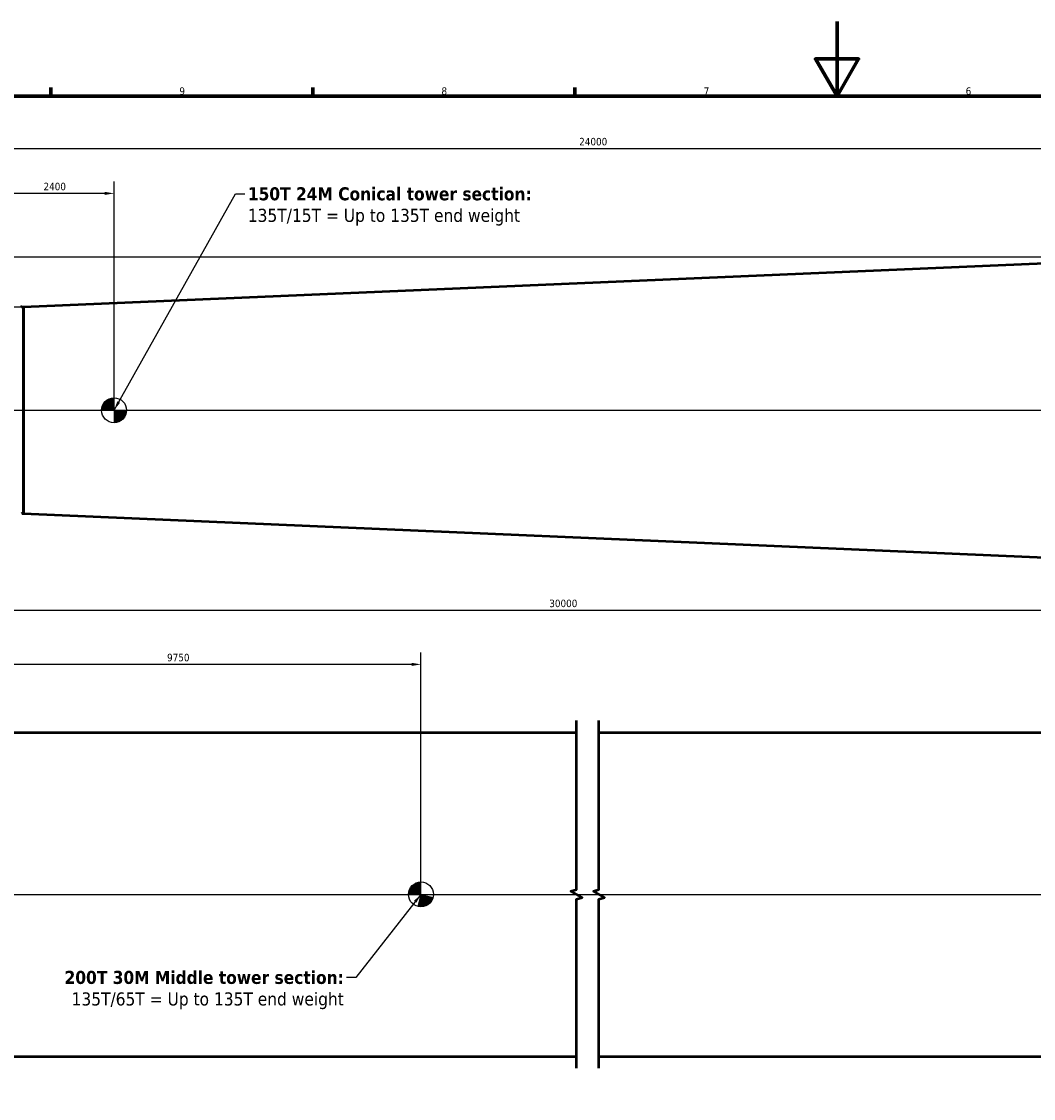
# Model space of a CAD drawing. Header units: millimetres. Extents: x -428974 to 63075, y -12164 to 49045.
# Tile 42 of 131: x 15182 to 35477, y 22946 to 44550. Entities that reach past the tile are written whole.
import ezdxf

# ---------------------------------------------------------------- set-up
doc = ezdxf.new("R2010")
doc.units = ezdxf.units.MM
doc.header["$LTSCALE"] = 75
for name, color, linetype, lineweight in [('Border (ISO)', 7, 'Continuous', 70), ('Break Line (ISO)', 7, 'Continuous', 50), ('Centerline (ISO)', 7, 'Continuous', 25), ('Dimension (ISO)', 7, 'Continuous', 25), ('Sketch Geometry (ISO)', 7, 'Continuous', 25), ('Symbol (ISO)', 7, 'Continuous', 25), ('Visible (ISO)', 7, 'Continuous', 50)]:
    doc.layers.add(name, color=color, linetype=linetype, lineweight=lineweight)
doc.styles.add('Label Text (ISO)', font='tahoma.ttf')
doc.styles.add('Note Text (ISO)', font='tahoma.ttf')
doc.dimstyles.new('Default (ISO)', dxfattribs={"dimscale": 75, "dimtxt": 2, "dimasz": 2.5, "dimexe": 3.175, "dimexo": 0, "dimgap": 0.762, "dimtad": 1, "dimrnd": 1e-08, "dimtxsty": 'Note Text (ISO)', "dimcen": 0.09, "dimdle": 10, "dimclrd": 256, "dimclre": 256, "dimclrt": 256, "dimazin": 2, "dimtfac": 1, "dimtmove": 0, "dimatfit": 3, "dimfxl": 1, "dimtolj": 1, "dimtzin": 0, "dimlwd": -1, "dimlwe": -1, "dimarcsym": 0})
doc.dimstyles.new('Default - Method 1b (ISO)$7', dxfattribs={"dimscale": 75, "dimtxt": 2, "dimasz": 2.5, "dimexe": 3.175, "dimexo": 0, "dimgap": 0.762, "dimtad": 1, "dimtoh": 1, "dimrnd": 1e-08, "dimtxsty": 'Note Text (ISO)', "dimcen": 0.09, "dimdle": 10, "dimclrd": 256, "dimclre": 256, "dimclrt": 256, "dimazin": 2, "dimtfac": 1.75, "dimtmove": 0, "dimatfit": 3, "dimfxl": 1, "dimtolj": 1, "dimlwd": -1, "dimlwe": -1, "dimarcsym": 0})

# ---------------------------------------------------------------- blocks, each defined once
blk = doc.blocks.new('Borders Default Border')
at = {"layer": 'Border (ISO)'}
for p, q in [((210.25, 574), (210.25, 576.4)), ((280.33, 574), (280.33, 576.4)), ((350.42, 574), (350.42, 576.4))]:
    blk.add_line(p, q, dxfattribs=at)
at = {"layer": 'Border (ISO)', "flags": 128}
for points in [[(420.5, 594), (420.5, 574), (414.73, 584), (426.27, 584), (420.5, 574)], [(20, 20), (20, 574), (821, 574), (821, 20), (20, 20)]]:
    blk.add_lwpolyline(points, dxfattribs=at)
at = {"layer": 'Border (ISO)', "char_height": 2, "attachment_point": 7, "style": 'Label Text (ISO)'}
for s, insert in [('9', (244.63, 574.36)), ('8', (314.72, 574.35)), ('7', (384.84, 574.4)), ('6', (454.9, 574.36))]:
    blk.add_mtext(s, dxfattribs=dict(at, insert=insert))
blk = doc.blocks.new('*D7')
at = {"layer": 'Defpoints', "color": 0, "transparency": 16777216}
for p in [(38630, 32740), (13443, 30290), (38630, 30290)]:
    blk.add_point(p, dxfattribs=at)
at = {"layer": 'Dimension (ISO)', "transparency": 16777216}
for p, q in [((13443, 30290), (13443, 32978)), ((38630, 30290), (38630, 32978)), ((13630, 32740), (38442, 32740))]:
    blk.add_line(p, q, dxfattribs=at)
for points in [[(13630, 32771), (13630, 32709), (13443, 32740)], [(38442, 32771), (38442, 32709), (38630, 32740)]]:
    blk.add_solid(points, dxfattribs=at)
at = {"layer": 'Dimension (ISO)', "transparency": 16777216, "insert": (25766, 32953), "char_height": 150, "attachment_point": 1, "style": 'Note Text (ISO)'}
blk.add_mtext('\\A1;30000', dxfattribs=at)
blk = doc.blocks.new('*D8')
at = {"layer": 'Defpoints', "color": 0, "transparency": 16777216}
for p in [(38637, 42003), (38637, 39825), (14637, 38820)]:
    blk.add_point(p, dxfattribs=at)
at = {"layer": 'Dimension (ISO)', "transparency": 16777216}
for p, q in [((14637, 38820), (14637, 42241)), ((38637, 39825), (38637, 42241)), ((14825, 42003), (38450, 42003))]:
    blk.add_line(p, q, dxfattribs=at)
for points in [[(14825, 42034), (14825, 41972), (14637, 42003)], [(38450, 42034), (38450, 41972), (38637, 42003)]]:
    blk.add_solid(points, dxfattribs=at)
at = {"layer": 'Dimension (ISO)', "transparency": 16777216, "insert": (26366, 42216), "char_height": 150, "attachment_point": 1, "style": 'Note Text (ISO)'}
blk.add_mtext('\\A1;24000', dxfattribs=at)
blk = doc.blocks.new('*D9')
at = {"layer": 'Defpoints', "color": 0, "transparency": 16777216}
for p in [(38502, 39825), (14727, 38825), (14986, 38825)]:
    blk.add_point(p, dxfattribs=at)
at = {"layer": 'Dimension (ISO)', "transparency": 16777216}
for p, q in [((10382, 40423), (14986, 40423)), ((14986, 40423), (14986, 39825)), ((38502, 39825), (14747, 39825)), ((14986, 39638), (14986, 39013)), ((14727, 38825), (15224, 38825))]:
    blk.add_line(p, q, dxfattribs=at)
for points in [[(14954, 39638), (15017, 39638), (14986, 39825)], [(14954, 39013), (15017, 39013), (14986, 38825)]]:
    blk.add_solid(points, dxfattribs=at)
at = {"layer": 'Dimension (ISO)', "transparency": 16777216, "insert": (10439, 40640), "char_height": 150, "attachment_point": 1, "style": 'Note Text (ISO)'}
blk.add_mtext('\\A1;\\fTahoma|b0|i0;\\H149.0446;Maximum allowable diameter difference = 1000', dxfattribs=at)
blk = doc.blocks.new('*D10')
at = {"layer": 'Defpoints', "color": 0, "transparency": 16777216}
for p in [(14637, 41103), (14637, 38820), (17037, 36753)]:
    blk.add_point(p, dxfattribs=at)
at = {"layer": 'Dimension (ISO)', "transparency": 16777216}
for p, q in [((14637, 38820), (14637, 41341)), ((17037, 36753), (17037, 41341)), ((16850, 41103), (14825, 41103))]:
    blk.add_line(p, q, dxfattribs=at)
for points in [[(14825, 41134), (14825, 41072), (14637, 41103)], [(16850, 41134), (16850, 41072), (17037, 41103)]]:
    blk.add_solid(points, dxfattribs=at)
at = {"layer": 'Dimension (ISO)', "transparency": 16777216, "insert": (15622, 41316), "char_height": 150, "attachment_point": 1, "style": 'Note Text (ISO)'}
blk.add_mtext('\\A1;2400', dxfattribs=at)
blk = doc.blocks.new('*D11')
at = {"layer": 'Defpoints', "color": 0, "transparency": 16777216}
for p in [(13443, 31654), (13443, 30290), (23193, 27040)]:
    blk.add_point(p, dxfattribs=at)
at = {"layer": 'Dimension (ISO)', "transparency": 16777216}
for p, q in [((13443, 30290), (13443, 31892)), ((23193, 27040), (23193, 31892)), ((23005, 31654), (13630, 31654))]:
    blk.add_line(p, q, dxfattribs=at)
for points in [[(13630, 31685), (13630, 31623), (13443, 31654)], [(23005, 31685), (23005, 31623), (23193, 31654)]]:
    blk.add_solid(points, dxfattribs=at)
at = {"layer": 'Dimension (ISO)', "transparency": 16777216, "insert": (18100, 31867), "char_height": 150, "attachment_point": 1, "style": 'Note Text (ISO)'}
blk.add_mtext('\\A1;9750', dxfattribs=at)

msp = doc.modelspace()

# ---------------------------------------------------------------- linework, layer by layer
at = {"layer": 'Break Line (ISO)', "flags": 128}
for points in [[(26313.0632, 23551.6841), (26313.0632, 26944.713), (26425.5632, 26974.8572), (26200.5632, 27104.761), (26313.0632, 27134.9053), (26313.0632, 30527.9341)], [(26763.0632, 23551.6841), (26763.0632, 26944.713), (26875.5632, 26974.8572), (26650.5632, 27104.761), (26763.0632, 27134.9053), (26763.0632, 30527.9341)]]:
    msp.add_lwpolyline(points, dxfattribs=at)
at = {"layer": 'Centerline (ISO)', "linetype": 'Continuous'}
for p, q in [((14580.272, 36752.932), (38585.2333, 36752.932)), ((13487.4614, 27039.8091), (38585.4884, 27039.8091))]:
    msp.add_line(p, q, dxfattribs=at)
at = {"layer": 'Sketch Geometry (ISO)'}
for p, q in [((17037.4167, 36752.932), (16883.8635, 36950.2171)), ((17037.4167, 36752.932), (16900.6796, 36962.2236)), ((17037.4167, 36752.932), (16918.4298, 36972.8004)), ((17037.4167, 36752.932), (16936.9928, 36981.8753)), ((17037.4167, 36752.932), (16956.2418, 36989.3863)), ((17037.4167, 36752.932), (16976.0453, 36995.282)), ((17037.4167, 36752.932), (16996.268, 36999.5223)), ((17037.4167, 36752.932), (17016.7718, 37002.0781)), ((17037.4167, 36752.932), (17037.4167, 37002.932)), ((17037.4167, 36752.932), (16787.4167, 36752.932)), ((17037.4167, 36752.932), (16788.2705, 36773.5768)), ((17037.4167, 36752.932), (16790.8263, 36794.0806)), ((17037.4167, 36752.932), (16795.0666, 36814.3033)), ((17037.4167, 36752.932), (16800.9623, 36834.1068)), ((17037.4167, 36752.932), (16808.4733, 36853.3558)), ((17037.4167, 36752.932), (16817.5482, 36871.9188)), ((17037.4167, 36752.932), (16828.125, 36889.669)), ((17037.4167, 36752.932), (16840.1315, 36906.4851)), ((17037.4167, 36752.932), (16853.4857, 36922.2523)), ((17037.4167, 36752.932), (16868.0963, 36936.8629)), ((17037.4167, 36752.932), (17037.4167, 36502.932)), ((17037.4167, 36752.932), (17058.0615, 36503.7858)), ((17037.4167, 36752.932), (17078.5653, 36506.3416)), ((17037.4167, 36752.932), (17098.788, 36510.5819)), ((17037.4167, 36752.932), (17118.5915, 36516.4776)), ((17037.4167, 36752.932), (17137.8405, 36523.9886)), ((17037.4167, 36752.932), (17156.4035, 36533.0635)), ((17037.4167, 36752.932), (17174.1537, 36543.6403)), ((17037.4167, 36752.932), (17190.9698, 36555.6468)), ((17037.4167, 36752.932), (17206.737, 36569.001)), ((17037.4167, 36752.932), (17221.3476, 36583.6116)), ((17037.4167, 36752.932), (17234.7018, 36599.3788)), ((17037.4167, 36752.932), (17246.7083, 36616.1949)), ((17037.4167, 36752.932), (17257.2851, 36633.9451)), ((17037.4167, 36752.932), (17266.36, 36652.5081)), ((17037.4167, 36752.932), (17273.871, 36671.7571)), ((17037.4167, 36752.932), (17279.7667, 36691.5606)), ((17037.4167, 36752.932), (17284.007, 36711.7833)), ((17037.4167, 36752.932), (17286.5628, 36732.2871)), ((17037.4167, 36752.932), (17287.4167, 36752.932)), ((23192.9614, 27040.0595), (23023.641, 27223.9905)), ((23192.9614, 27040.0595), (23039.4083, 27237.3446)), ((23192.9614, 27040.0595), (23056.2244, 27249.3511)), ((23192.9614, 27040.0595), (23073.9746, 27259.9279)), ((23192.9614, 27040.0595), (23092.5376, 27269.0028)), ((23192.9614, 27040.0595), (23111.7866, 27276.5138)), ((23192.9614, 27040.0595), (23131.5901, 27282.4096)), ((23192.9614, 27040.0595), (23151.8128, 27286.6498)), ((23192.9614, 27040.0595), (23172.3166, 27289.2056)), ((23192.9614, 27040.0595), (23192.9614, 27290.0595)), ((23192.9614, 27040.0595), (22942.9614, 27040.0595)), ((23192.9614, 27040.0595), (22943.8153, 27060.7043)), ((23192.9614, 27040.0595), (22946.3711, 27081.2082)), ((23192.9614, 27040.0595), (22950.6114, 27101.4309)), ((23192.9614, 27040.0595), (22956.5071, 27121.2344)), ((23192.9614, 27040.0595), (22964.0181, 27140.4834)), ((23192.9614, 27040.0595), (22973.093, 27159.0464)), ((23192.9614, 27040.0595), (22983.6698, 27176.7965)), ((23192.9614, 27040.0595), (22995.6763, 27193.6127)), ((23192.9614, 27040.0595), (23009.0305, 27209.3799)), ((23192.9614, 27040.0595), (23130.5487, 26797.9755)), ((23192.9614, 27040.0595), (23150.753, 26793.6484)), ((23192.9614, 27040.0595), (23171.2456, 26791.0044)), ((23192.9614, 27040.0595), (23191.8866, 26790.0618)), ((23192.9614, 27040.0595), (23212.5349, 26790.8269)), ((23192.9614, 27040.0595), (23233.0495, 26793.2945)), ((23192.9614, 27040.0595), (23253.2903, 26797.4478)), ((23192.9614, 27040.0595), (23273.1189, 26803.2584)), ((23192.9614, 27040.0595), (23292.4, 26810.6865)), ((23192.9614, 27040.0595), (23311.0019, 26819.6815)), ((23192.9614, 27040.0595), (23328.7974, 26830.1819)), ((23192.9614, 27040.0595), (23345.665, 26842.116)), ((23192.9614, 27040.0595), (23361.4895, 26855.4022)), ((23192.9614, 27040.0595), (23376.1627, 26869.9499)), ((23192.9614, 27040.0595), (23389.5845, 26885.6595)), ((23192.9614, 27040.0595), (23401.6632, 26902.4239)), ((23192.9614, 27040.0595), (23412.3163, 26920.1285)), ((23192.9614, 27040.0595), (23421.4709, 26938.6523)), ((23192.9614, 27040.0595), (23429.0646, 26957.8688)), ((23192.9614, 27040.0595), (23435.0454, 26977.6467))]:
    msp.add_line(p, q, dxfattribs=at)
for centre in [(17037.4167, 36752.932), (23192.9614, 27040.0595)]:
    msp.add_circle(centre, 250, dxfattribs=at)
at = {"layer": 'Visible (ISO)'}
for p, q in [((15220.0961, 38825.432), (38502.4167, 39825.432)), ((15181.6154, 38828.7813), (15158.5769, 38842.0826)), ((15194.1154, 38825.432), (15220.0961, 38825.432)), ((15220.0961, 34680.432), (15220.0961, 38825.432)), ((15220.0961, 38825.432), (15220.0961, 34680.432)), ((15194.1154, 34680.432), (15220.0961, 34680.432)), ((15220.0961, 34680.432), (38432.4167, 33683.4385)), ((13674.9614, 30289.8091), (26313.0632, 30289.8091)), ((26763.0632, 30289.8091), (38397.9884, 30289.8091)), ((13674.9614, 23789.8091), (26313.0632, 23789.8091)), ((26763.0632, 23789.8091), (38379.9884, 23789.8091))]:
    msp.add_line(p, q, dxfattribs=at)
for centre, start, end in [((15194.1154, 38850.432), 240, 270), ((15194.1154, 34655.432), 90, 120)]:
    msp.add_arc(centre, 25, start, end, dxfattribs=at)

# ---------------------------------------------------------------- block references
at = {"xscale": 75, "yscale": 75, "zscale": 75}
msp.add_blockref('Borders Default Border', (0, 0), dxfattribs=at)

# ---------------------------------------------------------------- texts
at = {"layer": 'Symbol (ISO)', "char_height": 262.499996, "line_spacing_factor": 0.987884, "style": 'Note Text (ISO)'}
for s, insert, width, attachment_point in [('{\\fTahoma|b1|i0;\\H262.5000;150T 24M Conical tower section:\\fTahoma|b0|i0;\\H262.5000;\\P\\fTahoma|b0|i0;\\H262.5000;135T/15T = Up to 135T end weight}', (19720.0324, 41225.8267), 5934.32951, 1), ('{\\fTahoma|b1|i0;\\H262.5000;200T 30M Middle tower section:\\fTahoma|b0|i0;\\H262.5000;\\P\\fTahoma|b0|i0;\\H262.5000;135T/65T = Up to 135T end weight}', (21644.8159, 25506.3913), 5824.351788, 3)]:
    msp.add_mtext(s, dxfattribs=dict(at, insert=insert, width=width, attachment_point=attachment_point))

# ---------------------------------------------------------------- dimensions: what is measured, and where the dimension line sits
at = {"layer": 'Dimension (ISO)'}
for base, p1, p2, picture, middle in [((38637.4167, 42002.932), (14637.4167, 38820.432), (38637.4167, 39825.432), '*D8', (26637.4167, 42002.932)), ((14637.4167, 41102.932), (17037.4167, 36752.932), (14637.4167, 38820.432), '*D10', (15837.4167, 41102.932))]:
    dim = msp.add_linear_dim(base=base, p1=p1, p2=p2, angle=180, dimstyle='Default (ISO)', override={"dimgap": 0.762, "dimdec": 2, "dimtol": 0, "dimlim": 0, "dimtp": 0, "dimtm": 0, "dimtdec": 2, "dimtofl": 0, "dimatfit": 1}, dxfattribs=at)
    dim.commit()
    dim.dimension.update_dxf_attribs({"geometry": picture, "text_midpoint": middle, "dimtype": 160})
dim = msp.add_linear_dim(base=(14985.5058, 38825.432), p1=(38502.4167, 39825.432), p2=(14727.0613, 38825.432), angle=270, text='\\fTahoma|b0|i0;\\H149.0446;Maximum allowable diameter difference = <>', dimstyle='Default (ISO)', override={"dimgap": 0.762, "dimtih": 1, "dimtoh": 1, "dimdec": 2, "dimtol": 0, "dimlim": 0, "dimtp": 0, "dimtm": 0, "dimtdec": 2, "dimtofl": 0, "dimtmove": 1, "dimatfit": 2}, dxfattribs=at)
dim.commit()
dim.dimension.update_dxf_attribs({"geometry": '*D9', "text_midpoint": (14966.3466, 40423.1726), "dimtype": 160})
dim = msp.add_linear_dim(base=(38629.9884, 32739.8091), p1=(13442.9614, 30289.8091), p2=(38629.9884, 30289.8091), text='30000', dimstyle='Default (ISO)', override={"dimgap": 0.762, "dimdec": 2, "dimlfac": 1.191089, "dimtol": 0, "dimlim": 0, "dimtp": 0, "dimtm": 0, "dimtdec": 2, "dimtofl": 0, "dimatfit": 1}, dxfattribs=at)
dim.commit()
dim.dimension.update_dxf_attribs({"geometry": '*D7', "text_midpoint": (26038.2239, 32739.8091), "dimtype": 160})
dim = msp.add_linear_dim(base=(13442.9614, 31653.7815), p1=(23192.9614, 27040.0595), p2=(13442.9614, 30289.8091), dimstyle='Default (ISO)', override={"dimgap": 0.762, "dimdec": 2, "dimtol": 0, "dimlim": 0, "dimtp": 0, "dimtm": 0, "dimtdec": 2, "dimtofl": 0, "dimatfit": 1}, dxfattribs=at)
dim.commit()
dim.dimension.update_dxf_attribs({"geometry": '*D11', "text_midpoint": (18317.9614, 31653.7815), "dimtype": 160})

# ---------------------------------------------------------------- leaders
at = {"layer": 'Symbol (ISO)', "annotation_type": 0, "has_hookline": 1}
for points, hookline_direction, text_width in [([(17037.4167, 36752.932), (19475.3824, 41094.5767), (19662.8824, 41094.5767)], 0, 5866.3196), ([(23192.9614, 27040.0595), (21889.4659, 25375.1413), (21701.9659, 25375.1413)], 1, 5763.8935)]:
    msp.add_leader(points, dimstyle='Default - Method 1b (ISO)$7', override={"dimtad": 0}, dxfattribs=dict(at, hookline_direction=hookline_direction, text_width=text_width))

doc.saveas('drawing.dxf')
